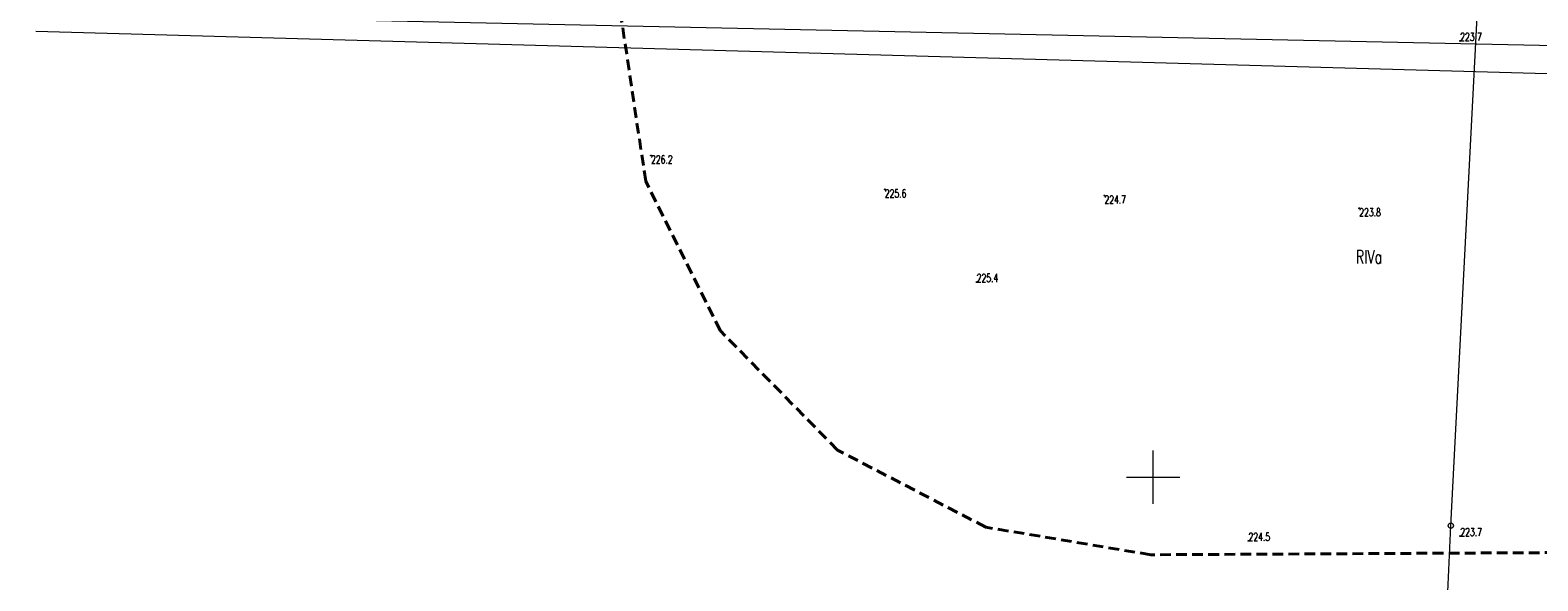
# Model space of a CAD drawing. Header units: metres. Extents: x 7496982 to 7497528, y 5603168 to 5605598.
# Tile 59 of 74: x 7496995 to 7497136, y 5605040 to 5605092. Entities that reach past the tile are written whole.
import ezdxf
from ezdxf.enums import TextEntityAlignment as Align

# ---------------------------------------------------------------- set-up
doc = ezdxf.new("R2010")
doc.units = ezdxf.units.M
doc.header["$MEASUREMENT"] = 0
for name, pattern in [('1', [0]), ('1_SUTP_A', [0]), ('1_SUTP_B', [0]), ('2', [1.5, 1, -0.5]), ('GDE', [0])]:
    doc.linetypes.add(name, pattern=pattern)
doc.layers.get('0').update_dxf_attribs({"color": 250, "linetype": 'CONTINUOUS', "lineweight": 100})
for name, color, linetype, lineweight in [('_MAPA_L_0', 7, '1', 18), ('EDZPD_L_0', 3, 'GDE', 18), ('EKLTK_T_0', 90, 'CONTINUOUS', 25), ('OTR_T_1', 7, 'CONTINUOUS', 18), ('SUP_T_2', 7, 'CONTINUOUS', 18), ('SUTP_L_0', 30, '1_SUTP_A', 18), ('ZAKRES_L_0_a', 1, '2', 40)]:
    doc.layers.add(name, color=color, linetype=linetype, lineweight=lineweight)
doc.styles.get("Standard").update_dxf_attribs({"font": 'Simplex.SHX', "width": 0.75})

# ---------------------------------------------------------------- blocks, each defined once
blk = doc.blocks.new('1_SUPP')
at = {"linetype": 'Continuous'}
blk.add_circle((0, 0), 0.25, dxfattribs=at)
blk = doc.blocks.new('2_OTRN')
at = {"linetype": 'Continuous'}
blk.add_circle((0, 0), 0.045, dxfattribs=at)

msp = doc.modelspace()

# ---------------------------------------------------------------- linework, layer by layer
at = {"layer": '_MAPA_L_0', "linetype": '1'}
for p, q in [((7497100, 5605047.5), (7497100, 5605052.5)), ((7497097.5, 5605050), (7497102.5, 5605050))]:
    msp.add_line(p, q, dxfattribs=at)
at = {"layer": 'EDZPD_L_0', "linetype": '1'}
msp.add_line((7497195.31, 5605086.07), (7496995.43, 5605091.68), dxfattribs=at)
at = {"layer": 'SUTP_L_0', "linetype": '1_SUTP_B'}
for p, q in [((7497127.87227, 5605045.45899), (7497133.04124, 5605144.98671)), ((7497123.33459, 5604943.2986), (7497127.87227, 5605045.45899))]:
    msp.add_line(p, q, dxfattribs=at)
at = {"layer": 'SUTP_L_0', "linetype": '1_SUTP_A'}
msp.add_line((7496994.884, 5605093.382), (7497161.762, 5605089.859), dxfattribs=at)
at = {"layer": 'ZAKRES_L_0_a', "linetype": '2'}
for p, q in [((7497052.50546, 5605077.68159), (7497050.1845, 5605093.1519)), ((7497059.49343, 5605063.68567), (7497052.50546, 5605077.68159)), ((7497070.46435, 5605052.53415), (7497059.49343, 5605063.68567)), ((7497084.34432, 5605045.31863), (7497070.46435, 5605052.53415)), ((7497099.77468, 5605042.74542), (7497084.34432, 5605045.31863)), ((7497152.66977, 5605043.02639), (7497099.77468, 5605042.74542))]:
    msp.add_line(p, q, dxfattribs=at)

# ---------------------------------------------------------------- block references
at = {"layer": 'OTR_T_1'}
for p in [(7497128.74198, 5605090.80293), (7497053, 5605080.087), (7497074.884, 5605076.909), (7497095.443, 5605076.333), (7497119.296, 5605075.147), (7497083.48757, 5605068.25389), (7497108.92893, 5605044.04665), (7497128.75945, 5605044.4948)]:
    msp.add_blockref('2_OTRN', p, dxfattribs=at)
at = {"layer": 'SUP_T_2'}
msp.add_blockref('1_SUPP', (7497127.87227, 5605045.45899), dxfattribs=at)

# ---------------------------------------------------------------- texts
at = {"layer": 'EKLTK_T_0', "width": 0.7}
msp.add_text('RIVa', height=1.25001, dxfattribs=at).set_placement((7497118.97128, 5605071.2239), align=Align.TOP_LEFT)
at = {"layer": 'OTR_T_1', "lineweight": 9, "width": 0.7}
for s, p in [('223.7', (7497128.74198, 5605090.80293)), ('225.4', (7497083.48757, 5605068.25389)), ('223.7', (7497128.75945, 5605044.4948)), ('224.5', (7497108.92893, 5605044.04665))]:
    msp.add_text(s, height=0.75, dxfattribs=at).set_placement(p)
for s, p in [('226.2', (7497053, 5605080.087)), ('225.6', (7497074.884, 5605076.909)), ('224.7', (7497095.443, 5605076.333)), ('223.8', (7497119.296, 5605075.147))]:
    msp.add_text(s, height=0.75, dxfattribs=at).set_placement(p, align=Align.TOP_LEFT)

doc.saveas('drawing.dxf')
